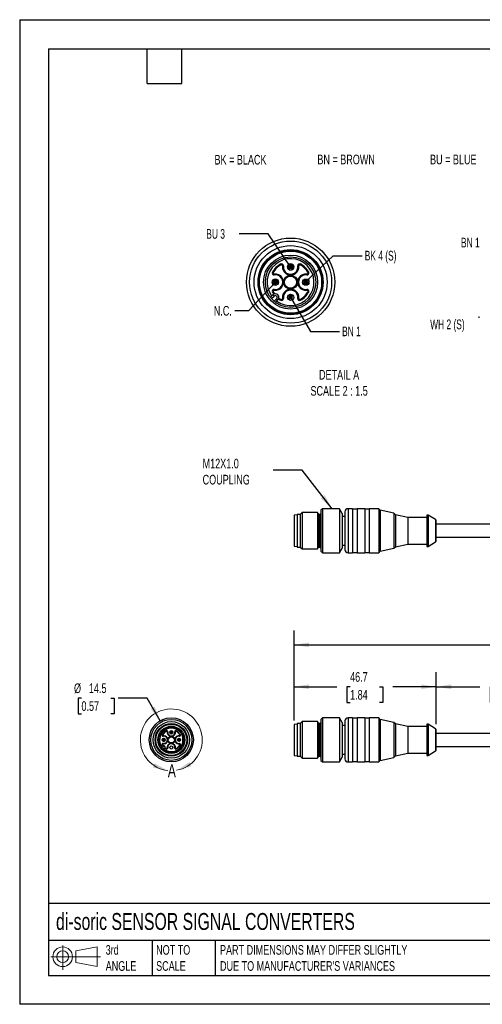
# Model space of a CAD drawing. Header units: millimetres. Extents: x 0 to 419, y 0 to 324.
# Tile 1 of 3: x 0 to 152, y 0 to 324. Entities that reach past the tile are written whole.
import ezdxf

# ---------------------------------------------------------------- set-up
doc = ezdxf.new("R2010")
doc.units = ezdxf.units.MM
doc.header["$LTSCALE"] = 1.5
doc.layers.add('DIMENSIONS', color=140, linetype='Continuous', lineweight=25)
doc.layers.add('TEXT', color=140, linetype='Continuous', lineweight=25)
doc.styles.add('SLDTEXTSTYLE0', font='TXT', dxfattribs={"width": 0.7})
doc.styles.add('SLDTEXTSTYLE1', font='TXT', dxfattribs={"width": 0.65})
doc.dimstyles.new('SLDDIMSTYLE0', dxfattribs={"dimtxt": 3.237012, "dimasz": 4.953, "dimexe": 0, "dimexo": 0.0625, "dimgap": 0.809253, "dimtad": 0, "dimtih": 1, "dimtoh": 1, "dimdec": 1, "dimrnd": 1e-09, "dimzin": 12, "dimdsep": 46, "dimtxsty": 'SLDTEXTSTYLE0', "dimsah": 1, "dimcen": 0.09, "dimadec": 0, "dimazin": 3, "dimtfac": 1, "dimtdec": 1, "dimtofl": 0, "dimtmove": 0, "dimatfit": 3, "dimfxl": 0, "dimfrac": 2, "dimtolj": 1, "dimtzin": 12, "dimarcsym": 0})
doc.dimstyles.new('SLDDIMSTYLE1', dxfattribs={"dimtxt": 3.237012, "dimasz": 4.953, "dimexe": 0, "dimexo": 0.0625, "dimgap": 0.809253, "dimtad": 0, "dimtih": 1, "dimtoh": 1, "dimdec": 1, "dimrnd": 1e-09, "dimzin": 4, "dimdsep": 46, "dimtxsty": 'SLDTEXTSTYLE0', "dimsah": 1, "dimcen": 0.09, "dimadec": 0, "dimazin": 1, "dimtfac": 1, "dimtdec": 1, "dimtofl": 0, "dimtmove": 0, "dimatfit": 3, "dimfxl": 0, "dimfrac": 2, "dimtolj": 1, "dimtzin": 12, "dimarcsym": 0})
doc.dimstyles.new('SLDDIMSTYLE2', dxfattribs={"dimtxt": 3.237012, "dimasz": 4.953, "dimexe": 0, "dimexo": 0.0625, "dimgap": 0.809253, "dimtad": 0, "dimtih": 1, "dimtoh": 1, "dimdec": 1, "dimrnd": 1e-09, "dimzin": 12, "dimdsep": 46, "dimtxsty": 'SLDTEXTSTYLE0', "dimsah": 1, "dimcen": 0, "dimadec": 0, "dimazin": 3, "dimtfac": 1, "dimtdec": 1, "dimtofl": 0, "dimtmove": 0, "dimatfit": 3, "dimfxl": 0, "dimfrac": 2, "dimtolj": 1, "dimtzin": 12, "dimarcsym": 0})
doc.dimstyles.new('SLDDIMSTYLE4', dxfattribs={"dimtxt": 0.18, "dimasz": 4.953, "dimexe": 0, "dimexo": 0.0625, "dimgap": 0, "dimtad": 0, "dimtih": 1, "dimtoh": 1, "dimdec": 0, "dimrnd": 1e-09, "dimzin": 0, "dimdsep": 46, "dimtxsty": 'Standard', "dimsah": 1, "dimcen": 0.09, "dimadec": 0, "dimazin": 0, "dimtfac": 4.953, "dimtdec": 0, "dimtofl": 0, "dimtmove": 0, "dimatfit": 3, "dimfxl": 0, "dimfrac": 2, "dimtolj": 1, "dimtzin": 0, "dimarcsym": 0})
doc.dimstyles.new('SLDDIMSTYLE5', dxfattribs={"dimtxt": 0.18, "dimasz": 1.524, "dimexe": 0, "dimexo": 0.0625, "dimgap": 0, "dimtad": 0, "dimtih": 1, "dimtoh": 1, "dimdec": 0, "dimrnd": 1e-09, "dimzin": 0, "dimdsep": 46, "dimtxsty": 'Standard', "dimblk1": 'DOT', "dimblk2": 'DOT', "dimsah": 1, "dimcen": 0.09, "dimadec": 0, "dimazin": 0, "dimtfac": 1.524, "dimtdec": 0, "dimtofl": 0, "dimtmove": 0, "dimatfit": 3, "dimldrblk": 'DOT', "dimfxl": 0, "dimfrac": 2, "dimtolj": 1, "dimtzin": 0, "dimarcsym": 0})

# ---------------------------------------------------------------- blocks, each defined once
blk = doc.blocks.new('Block11')
at = {"color": 7, "linetype": 'Continuous', "lineweight": 18}
for p, q in [((3.88, 7.97), (3.88, 0)), ((8.22, 6.25), (15.26, 7.55)), ((15.26, 7.55), (15.26, 1.1)), ((0, 4.32), (16.31, 4.32)), ((8.22, 2.39), (8.22, 6.25)), ((8.22, 2.39), (15.26, 1.1))]:
    blk.add_line(p, q, dxfattribs=at)
for radius in [3.23, 1.93]:
    blk.add_circle((3.88, 4.32), radius, dxfattribs=at)
blk = doc.blocks.new('Block12')
at = {"color": 7, "linetype": 'Continuous'}
blk.add_blockref('Block11', (0, 0), dxfattribs=at)
blk = doc.blocks.new('_D')
at = {"layer": 'DIMENSIONS'}
for p, q in [((90.21, 93.99), (90.21, 109.21)), ((136.96, 92.12), (136.96, 109.21)), ((90.21, 104.44), (104.26, 104.44)), ((108.64, 104.44), (107.56, 104.44)), ((107.56, 104.44), (107.56, 99.3)), ((118.26, 104.44), (119.35, 104.44)), ((119.35, 104.44), (119.35, 99.3)), ((136.96, 104.44), (122.65, 104.44)), ((107.56, 99.3), (108.64, 99.3)), ((119.35, 99.3), (118.26, 99.3))]:
    blk.add_line(p, q, dxfattribs=at)
for points in [[(90.21, 104.44), (95.17, 103.68), (95.17, 105.21)], [(136.96, 104.44), (132.01, 105.21), (132.01, 103.68)]]:
    blk.add_solid(points, dxfattribs=at)
at = {"layer": 'DIMENSIONS', "char_height": 3.175, "attachment_point": 1, "style": 'SLDTEXTSTYLE0'}
for s, insert in [('46.7', (108.64, 109.26)), ('1.84', (108.64, 103.39))]:
    blk.add_mtext(s, dxfattribs=dict(at, insert=insert))
blk = doc.blocks.new('_D_1')
at = {"layer": 'DIMENSIONS'}
for p, q in [((136.96, 92.12), (136.96, 109.21)), ((186.96, 92.38), (186.96, 109.21)), ((136.96, 104.44), (151.34, 104.44)), ((155.73, 104.44), (154.64, 104.44)), ((154.64, 104.44), (154.64, 99.3)), ((165.35, 104.44), (166.44, 104.44)), ((166.44, 104.44), (166.44, 99.3)), ((186.96, 104.44), (169.74, 104.44)), ((154.64, 99.3), (155.73, 99.3)), ((166.44, 99.3), (165.35, 99.3))]:
    blk.add_line(p, q, dxfattribs=at)
for points in [[(136.96, 104.44), (141.91, 103.68), (141.91, 105.21)], [(186.96, 104.44), (182.01, 105.21), (182.01, 103.68)]]:
    blk.add_solid(points, dxfattribs=at)
at = {"layer": 'DIMENSIONS', "char_height": 3.175, "attachment_point": 1, "style": 'SLDTEXTSTYLE0'}
for s, insert in [('50.0', (155.73, 109.26)), ('1.97', (155.73, 103.39))]:
    blk.add_mtext(s, dxfattribs=dict(at, insert=insert))
blk = doc.blocks.new('_D_5')
at = {"layer": 'DIMENSIONS'}
for p, q in [((90.21, 93.31), (90.21, 122.99)), ((325.96, 92.85), (325.96, 122.99)), ((90.21, 118.23), (203.04, 118.23)), ((207.43, 118.23), (206.34, 118.23)), ((206.34, 118.23), (206.34, 113.08)), ((217.05, 118.23), (218.14, 118.23)), ((218.14, 118.23), (218.14, 113.08)), ((325.96, 118.23), (221.43, 118.23)), ((206.34, 113.08), (207.43, 113.08)), ((218.14, 113.08), (217.05, 113.08))]:
    blk.add_line(p, q, dxfattribs=at)
for points in [[(90.21, 118.23), (95.17, 117.46), (95.17, 118.99)], [(325.96, 118.23), (321.01, 118.99), (321.01, 117.46)]]:
    blk.add_solid(points, dxfattribs=at)
at = {"layer": 'DIMENSIONS', "char_height": 3.175, "attachment_point": 1, "style": 'SLDTEXTSTYLE0'}
for s, insert in [('235.7', (206.08, 123.04)), ('9.28', (207.43, 117.17))]:
    blk.add_mtext(s, dxfattribs=dict(at, insert=insert))
blk = doc.blocks.new('_D_8')
at = {"layer": 'DIMENSIONS'}
for p, q in [((20.31, 100.73), (19.23, 100.73)), ((19.23, 100.73), (19.23, 95.59)), ((29.93, 100.73), (31.02, 100.73)), ((31.02, 100.73), (31.02, 95.59)), ((41.9, 100.73), (32.38, 100.73)), ((46.22, 93.25), (41.9, 100.73)), ((19.23, 95.59), (20.31, 95.59)), ((31.02, 95.59), (29.93, 95.59))]:
    blk.add_line(p, q, dxfattribs=at)
blk.add_solid([(46.22, 93.25), (44.4, 97.93), (43.08, 97.16)], dxfattribs=at)
at = {"layer": 'DIMENSIONS', "char_height": 3.175, "attachment_point": 1, "style": 'SLDTEXTSTYLE0'}
for s, insert in [('%%c', (17.87, 105.55)), ('14.5', (22.76, 105.55)), ('0.57', (20.31, 99.68))]:
    blk.add_mtext(s, dxfattribs=dict(at, insert=insert))
blk = doc.blocks.new('_Dot')
at = {"color": 0, "linetype": 'ByBlock', "lineweight": -2}
blk.add_line((-0.5, 0), (-1, 0), dxfattribs=at)
at = {"color": 0, "linetype": 'ByBlock', "const_width": 0.5}
blk.add_lwpolyline([(-0.25, 0, 1), (0.25, 0, 1)], format="xyb", close=True, dxfattribs=at)

msp = doc.modelspace()

# ---------------------------------------------------------------- linework, layer by layer
at = {"color": 7, "linetype": 'Continuous'}
for p, q in [((0, 323.85), (0, 0)), ((0, 323.85), (419.1, 323.85)), ((419.1, 0), (0, 0))]:
    msp.add_line(p, q, dxfattribs=at)
for p, q in [((89.37, 242.53), (90.07, 242.53)), ((84.37, 237.53), (85.07, 237.53)), ((94.37, 237.53), (95.07, 237.53)), ((82.42, 232.57), (83.2, 233.36)), ((82.79, 232.1), (83.63, 232.93)), ((83.64, 231.25), (84.48, 232.08)), ((84.11, 230.87), (84.9, 231.66)), ((99.56, 163.01), (99.06, 162.51)), ((99.06, 162.51), (99.06, 155.76)), ((105.16, 163.01), (99.56, 163.01)), ((99.56, 163.01), (99.56, 155.76)), ((106.06, 161.44), (105.16, 163.01)), ((105.16, 163.01), (105.16, 155.76)), ((106.96, 162.01), (106.96, 155.76)), ((109.46, 163.01), (107.96, 163.01)), ((107.96, 163.01), (107.96, 155.76)), ((109.46, 163.01), (109.46, 155.76)), ((110.96, 162.86), (109.46, 162.86)), ((113.46, 163.01), (110.96, 163.01)), ((110.96, 163.01), (110.96, 155.76)), ((113.46, 163.01), (113.46, 155.76)), ((114.96, 162.86), (113.46, 162.86)), ((118.06, 163.01), (114.96, 163.01)), ((114.96, 163.01), (114.96, 155.76)), ((118.56, 162.51), (118.06, 163.01)), ((118.06, 163.01), (118.06, 155.76)), ((123.06, 161.51), (118.56, 162.51)), ((118.56, 162.51), (118.56, 155.76)), ((91.26, 160.96), (90.21, 160.87)), ((90.21, 160.87), (90.21, 150.65)), ((90.21, 160.18), (90.21, 151.33)), ((92.26, 161.11), (91.26, 161.11)), ((91.26, 161.11), (91.26, 155.76)), ((92.91, 161.76), (92.26, 161.11)), ((92.26, 161.11), (92.26, 155.76)), ((97.96, 161.76), (92.91, 161.76)), ((92.91, 161.76), (92.91, 155.76)), ((98.23, 161.29), (97.96, 161.76)), ((97.96, 161.76), (97.96, 155.76)), ((98.23, 161.29), (98.23, 155.76)), ((98.76, 161.14), (98.49, 161.14)), ((98.49, 161.14), (98.49, 155.76)), ((98.76, 161.14), (98.76, 155.76)), ((106.06, 161.44), (106.06, 155.76)), ((106.96, 160.46), (106.06, 160.46)), ((123.56, 161.01), (123.06, 161.51)), ((123.06, 161.51), (123.06, 155.76)), ((127.57, 160.16), (123.56, 161.01)), ((123.56, 161.01), (123.56, 155.76)), ((133.86, 160.16), (127.57, 160.16)), ((127.57, 160.16), (127.57, 155.76)), ((134.36, 160.91), (133.86, 160.91)), ((133.86, 160.91), (133.86, 155.76)), ((136.74, 159.41), (134.36, 160.91)), ((134.36, 160.91), (134.36, 155.76)), ((136.74, 159.41), (136.74, 155.76)), ((136.96, 152.52), (136.96, 159)), ((91.26, 155.76), (91.26, 150.41)), ((92.26, 155.76), (92.26, 150.41)), ((92.91, 155.76), (92.91, 149.76)), ((97.96, 155.76), (97.96, 149.76)), ((98.23, 155.76), (98.23, 150.22)), ((98.49, 155.76), (98.49, 150.37)), ((98.76, 155.76), (98.76, 150.37)), ((99.06, 155.76), (99.06, 149.01)), ((99.56, 155.76), (99.56, 148.51)), ((105.16, 155.76), (105.16, 148.51)), ((106.06, 155.76), (106.06, 150.08)), ((106.96, 155.76), (106.96, 149.51)), ((107.96, 155.76), (107.96, 148.51)), ((109.46, 155.76), (109.46, 148.51)), ((110.96, 155.76), (110.96, 148.51)), ((113.46, 155.76), (113.46, 148.51)), ((114.96, 155.76), (114.96, 148.51)), ((118.06, 155.76), (118.06, 148.51)), ((118.56, 155.76), (118.56, 149.01)), ((123.06, 155.76), (123.06, 150.01)), ((123.56, 155.76), (123.56, 150.51)), ((127.57, 155.76), (127.57, 151.36)), ((133.86, 155.76), (133.86, 150.61)), ((134.36, 155.76), (134.36, 150.61)), ((136.74, 155.76), (136.74, 152.11)), ((186.96, 157.91), (136.96, 157.91)), ((136.96, 153.61), (186.96, 153.61)), ((90.21, 150.65), (91.26, 150.56)), ((91.26, 150.41), (92.26, 150.41)), ((92.26, 150.41), (92.91, 149.76)), ((92.91, 149.76), (97.96, 149.76)), ((97.96, 149.76), (98.23, 150.22)), ((98.49, 150.37), (98.76, 150.37)), ((99.06, 149.01), (99.56, 148.51)), ((105.16, 148.51), (106.06, 150.08)), ((106.06, 151.06), (106.96, 151.06)), ((118.06, 148.51), (118.56, 149.01)), ((118.56, 149.01), (123.06, 150.01)), ((123.06, 150.01), (123.56, 150.51)), ((123.56, 150.51), (127.57, 151.36)), ((127.57, 151.36), (133.86, 151.36)), ((133.86, 150.61), (134.36, 150.61)), ((134.36, 150.61), (136.74, 152.11)), ((99.56, 148.51), (105.16, 148.51)), ((107.96, 148.51), (109.46, 148.51)), ((109.46, 148.66), (110.96, 148.66)), ((110.96, 148.51), (113.46, 148.51)), ((113.46, 148.66), (114.96, 148.66)), ((114.96, 148.51), (118.06, 148.51)), ((99.56, 94.23), (99.06, 93.73)), ((105.16, 94.23), (99.56, 94.23)), ((99.56, 94.23), (99.56, 79.73)), ((106.06, 92.66), (105.16, 94.23)), ((105.16, 94.23), (105.16, 79.73)), ((109.46, 94.23), (107.96, 94.23)), ((107.96, 94.23), (107.96, 79.73)), ((109.46, 94.23), (109.46, 79.73)), ((110.96, 94.08), (109.46, 94.08)), ((113.46, 94.23), (110.96, 94.23)), ((110.96, 94.23), (110.96, 79.73)), ((113.46, 94.23), (113.46, 79.73)), ((114.96, 94.08), (113.46, 94.08)), ((118.06, 94.23), (114.96, 94.23)), ((114.96, 94.23), (114.96, 79.73)), ((118.56, 93.73), (118.06, 94.23)), ((118.06, 94.23), (118.06, 79.73)), ((91.26, 92.18), (90.21, 92.08)), ((90.21, 92.08), (90.21, 81.87)), ((90.21, 91.4), (90.21, 82.55)), ((92.26, 92.33), (91.26, 92.33)), ((91.26, 92.33), (91.26, 81.63)), ((92.91, 92.98), (92.26, 92.33)), ((92.26, 92.33), (92.26, 81.63)), ((97.96, 92.98), (92.91, 92.98)), ((92.91, 92.98), (92.91, 80.98)), ((98.23, 92.51), (97.96, 92.98)), ((97.96, 92.98), (97.96, 80.98)), ((98.23, 92.51), (98.23, 81.44)), ((98.76, 92.36), (98.49, 92.36)), ((98.49, 92.36), (98.49, 81.59)), ((98.76, 92.36), (98.76, 81.59)), ((99.06, 93.73), (99.06, 80.23)), ((106.06, 92.66), (106.06, 81.3)), ((106.96, 91.68), (106.06, 91.68)), ((106.96, 93.23), (106.96, 80.73)), ((123.06, 92.73), (118.56, 93.73)), ((118.56, 93.73), (118.56, 80.23)), ((123.56, 92.23), (123.06, 92.73)), ((123.06, 92.73), (123.06, 81.22)), ((127.57, 91.38), (123.56, 92.23)), ((123.56, 92.23), (123.56, 81.72)), ((133.86, 91.38), (127.57, 91.38)), ((127.57, 91.38), (127.57, 82.58)), ((134.36, 92.13), (133.86, 92.13)), ((133.86, 92.13), (133.86, 81.83)), ((136.74, 90.62), (134.36, 92.13)), ((134.36, 92.13), (134.36, 81.83)), ((46.86, 88.6), (46.99, 88.53)), ((47.15, 88.31), (47.17, 88.16)), ((48.22, 89.96), (48.29, 89.83)), ((48.66, 89.65), (48.51, 89.68)), ((51.03, 89.65), (51.18, 89.68)), ((51.47, 89.96), (51.4, 89.83)), ((52.54, 88.31), (52.52, 88.16)), ((52.83, 88.6), (52.7, 88.53)), ((136.74, 90.62), (136.74, 83.33)), ((136.96, 83.74), (136.96, 90.21)), ((186.96, 89.13), (136.96, 89.13)), ((46.52, 84.5), (46.91, 84.89)), ((46.71, 84.26), (47.12, 84.68)), ((46.86, 85.35), (46.99, 85.42)), ((47.12, 84.68), (46.91, 84.89)), ((47.13, 83.84), (47.55, 84.25)), ((47.17, 85.79), (47.15, 85.64)), ((47.55, 84.25), (47.76, 84.04)), ((48.66, 84.3), (48.51, 84.28)), ((51.03, 84.3), (51.18, 84.28)), ((52.52, 85.79), (52.54, 85.64)), ((52.83, 85.35), (52.7, 85.42)), ((136.96, 84.83), (186.96, 84.83)), ((47.37, 83.65), (47.76, 84.04)), ((48.22, 83.99), (48.29, 84.12)), ((51.47, 83.99), (51.4, 84.12)), ((90.21, 81.87), (91.26, 81.78)), ((91.26, 81.63), (92.26, 81.63)), ((92.26, 81.63), (92.91, 80.98)), ((92.91, 80.98), (97.96, 80.98)), ((97.96, 80.98), (98.23, 81.44)), ((98.49, 81.59), (98.76, 81.59)), ((105.16, 79.73), (106.06, 81.3)), ((106.06, 82.28), (106.96, 82.28)), ((118.56, 80.23), (123.06, 81.22)), ((123.06, 81.22), (123.56, 81.72)), ((123.56, 81.72), (127.57, 82.58)), ((127.57, 82.58), (133.86, 82.58)), ((133.86, 81.83), (134.36, 81.83)), ((134.36, 81.83), (136.74, 83.33)), ((99.06, 80.23), (99.56, 79.73)), ((99.56, 79.73), (105.16, 79.73)), ((107.96, 79.73), (109.46, 79.73)), ((109.46, 79.88), (110.96, 79.88)), ((110.96, 79.73), (113.46, 79.73)), ((113.46, 79.88), (114.96, 79.88)), ((114.96, 79.73), (118.06, 79.73)), ((118.06, 79.73), (118.56, 80.23))]:
    msp.add_line(p, q)
at = {"flags": 128}
for points in [[(85.82, 243.5), (85.82, 243.49), (85.83, 243.48), (85.84, 243.46), (85.86, 243.42), (85.88, 243.38), (85.91, 243.34), (85.93, 243.29), (85.96, 243.24)], [(86.7, 242.88), (86.69, 242.88), (86.68, 242.89), (86.65, 242.89), (86.61, 242.9), (86.57, 242.9), (86.52, 242.91), (86.46, 242.92), (86.41, 242.93)], [(91.45, 242.88), (91.45, 242.88), (91.47, 242.89), (91.5, 242.89), (91.53, 242.9), (91.58, 242.9), (91.63, 242.91), (91.68, 242.92), (91.74, 242.93)], [(92.33, 243.5), (92.32, 243.49), (92.32, 243.48), (92.3, 243.46), (92.29, 243.42), (92.26, 243.38), (92.24, 243.34), (92.21, 243.29), (92.18, 243.24)], [(83.1, 240.78), (83.11, 240.78), (83.12, 240.77), (83.15, 240.76), (83.18, 240.74), (83.22, 240.72), (83.26, 240.7), (83.31, 240.67), (83.36, 240.64)], [(83.67, 240.19), (83.68, 240.14), (83.69, 240.08), (83.7, 240.03), (83.7, 239.99), (83.71, 239.95), (83.71, 239.92), (83.72, 239.91), (83.72, 239.9)], [(94.47, 240.19), (94.46, 240.14), (94.45, 240.08), (94.45, 240.03), (94.44, 239.99), (94.44, 239.95), (94.43, 239.92), (94.43, 239.91), (94.43, 239.9)], [(95.04, 240.78), (95.04, 240.78), (95.02, 240.77), (95, 240.76), (94.97, 240.74), (94.93, 240.72), (94.88, 240.7), (94.83, 240.67), (94.78, 240.64)], [(83.1, 234.27), (83.11, 234.28), (83.12, 234.29), (83.15, 234.3), (83.18, 234.32), (83.22, 234.34), (83.26, 234.36), (83.31, 234.39), (83.36, 234.42)], [(83.63, 232.93), (83.54, 233.02), (83.47, 233.09), (83.39, 233.17), (83.33, 233.23), (83.27, 233.29), (83.24, 233.32), (83.21, 233.35), (83.2, 233.36)], [(83.72, 235.15), (83.72, 235.15), (83.71, 235.13), (83.71, 235.11), (83.7, 235.07), (83.7, 235.02), (83.69, 234.97), (83.68, 234.92), (83.67, 234.86)], [(94.43, 235.15), (94.43, 235.15), (94.43, 235.13), (94.44, 235.11), (94.44, 235.07), (94.45, 235.02), (94.45, 234.97), (94.46, 234.92), (94.47, 234.86)], [(95.04, 234.27), (95.04, 234.28), (95.02, 234.29), (95, 234.3), (94.97, 234.32), (94.93, 234.34), (94.88, 234.36), (94.83, 234.39), (94.78, 234.42)], [(84.48, 232.08), (84.56, 232), (84.64, 231.92), (84.71, 231.85), (84.78, 231.78), (84.83, 231.73), (84.87, 231.69), (84.89, 231.67), (84.9, 231.66)], [(85.82, 231.56), (85.82, 231.56), (85.83, 231.58), (85.84, 231.6), (85.86, 231.63), (85.88, 231.67), (85.91, 231.72), (85.93, 231.77), (85.96, 231.82)], [(86.7, 232.17), (86.69, 232.17), (86.68, 232.17), (86.65, 232.17), (86.61, 232.16), (86.57, 232.15), (86.52, 232.15), (86.46, 232.14), (86.41, 232.13)], [(91.45, 232.17), (91.45, 232.17), (91.47, 232.17), (91.5, 232.17), (91.53, 232.16), (91.58, 232.15), (91.63, 232.15), (91.68, 232.14), (91.74, 232.13)], [(92.33, 231.56), (92.32, 231.56), (92.32, 231.58), (92.3, 231.6), (92.29, 231.63), (92.26, 231.67), (92.24, 231.72), (92.21, 231.77), (92.18, 231.82)]]:
    msp.add_lwpolyline(points, dxfattribs=at)
for centre, radius in [((89.07, 237.53), 14.5), ((89.07, 237.53), 13.5), ((89.07, 237.53), 12), ((89.07, 237.53), 10.7), ((89.07, 237.53), 10.4), ((89.07, 237.53), 10.22), ((89.07, 237.53), 8.9), ((89.07, 237.53), 8.3), ((89.07, 242.53), 1.03), ((89.07, 237.53), 2.3), ((84.07, 237.53), 1.03), ((89.07, 237.53), 2), ((94.07, 237.53), 1.03), ((94.07, 237.53), 1), ((89.07, 232.53), 1.03), ((49.85, 86.98), 7.25), ((49.85, 86.98), 6.75), ((49.85, 86.98), 6), ((49.85, 86.98), 5.35), ((49.85, 86.98), 5.2), ((49.85, 86.98), 5.11), ((49.85, 86.98), 4.45), ((49.85, 86.98), 4.15), ((47.35, 86.98), 0.515), ((49.85, 86.98), 1.15), ((49.85, 86.98), 1), ((49.85, 89.48), 0.515), ((52.35, 86.98), 0.515), ((52.35, 86.98), 0.5), ((49.85, 84.48), 0.515)]:
    msp.add_circle(centre, radius)
for centre, radius, start, end in [((89.07, 237.53), 7.7, 233.9658, 216.0342), ((89.07, 237.53), 6.8, 118.5902, 151.4098), ((89.07, 237.53), 6.5, 118.5902, 151.4098), ((86.11, 242.97), 0.6, 351.4889, 118.5903), ((86.11, 242.97), 0.304, 351.4889, 118.5903), ((89.07, 242.53), 2.7, 171.489, 8.511), ((89.07, 242.53), 1, 360, 180), ((92.04, 242.97), 0.6, 61.4097, 188.5111), ((92.04, 242.97), 0.304, 61.4097, 188.5111), ((89.07, 237.53), 6.5, 28.5902, 61.4098), ((89.07, 237.53), 6.8, 28.5902, 61.4098), ((83.63, 240.5), 0.6, 151.4097, 278.5111), ((83.63, 240.5), 0.304, 151.4097, 278.5111), ((84.07, 237.53), 2.7, 261.489, 98.511), ((84.07, 237.53), 2.4, 261.489, 98.511), ((89.07, 242.53), 2.4, 171.489, 8.511), ((89.07, 242.53), 1, 180, 360), ((89.07, 242.53), 0.3, 0, 180), ((89.07, 242.53), 0.3, 180, 360), ((94.07, 237.53), 2.7, 81.489, 278.511), ((94.07, 237.53), 2.4, 81.489, 278.511), ((94.52, 240.5), 0.6, 261.4889, 28.5903), ((94.52, 240.5), 0.304, 261.4889, 28.5903), ((84.07, 237.53), 1, 360, 180), ((84.07, 237.53), 1, 180, 0), ((84.07, 237.53), 0.3, 360, 180), ((84.07, 237.53), 0.3, 180, 0), ((94.07, 237.53), 0.3, 360, 180), ((94.07, 237.53), 0.3, 180, 0), ((83.63, 234.56), 0.6, 81.4889, 208.5903), ((89.07, 237.53), 6.8, 208.5902, 215.408), ((84.05, 232.51), 1.2, 315, 135), ((83.63, 234.56), 0.304, 81.4889, 208.5903), ((89.07, 237.53), 6.5, 208.5902, 216.2098), ((89.07, 232.53), 2.7, 351.489, 188.511), ((89.07, 232.53), 2.4, 351.489, 188.511), ((89.07, 237.53), 6.5, 298.5902, 331.4098), ((89.07, 237.53), 6.8, 298.5902, 331.4098), ((94.52, 234.56), 0.6, 331.4097, 98.5111), ((94.52, 234.56), 0.304, 331.4097, 98.5111), ((84.05, 232.51), 0.6, 315, 135), ((89.07, 237.53), 6.8, 234.592, 241.4098), ((89.07, 237.53), 6.5, 233.7902, 241.4098), ((86.11, 232.08), 0.6, 241.4097, 8.5111), ((86.11, 232.08), 0.304, 241.4097, 8.5111), ((92.04, 232.08), 0.6, 171.4889, 298.5903), ((92.04, 232.08), 0.304, 171.4889, 298.5903), ((107.96, 162.01), 1, 90, 180), ((90.49, 160.18), 0.276, 174.8056, 180), ((98.49, 161.44), 0.3, 210, 270), ((98.76, 161.44), 0.3, 270, 0), ((136.46, 159), 0.499, 0, 55.5239), ((136.46, 152.52), 0.499, 304.4761, 0), ((90.49, 151.33), 0.276, 180, 185.1944), ((98.49, 150.07), 0.3, 90, 150), ((98.76, 150.07), 0.3, 0, 90), ((107.96, 149.51), 1, 180, 270), ((107.96, 93.23), 1, 90, 180), ((49.85, 86.98), 3.85, 233.9658, 216.0342), ((90.49, 91.4), 0.276, 174.8056, 180), ((98.49, 92.66), 0.3, 210, 270), ((98.76, 92.66), 0.3, 270, 0), ((47.12, 88.46), 0.3, 151.4098, 278.511), ((47.35, 86.98), 0.5, 0, 180), ((49.85, 86.98), 3.4, 118.5902, 151.4098), ((47.12, 88.46), 0.152, 151.4098, 278.511), ((49.85, 86.98), 3.25, 118.5902, 151.4098), ((47.35, 86.98), 1.35, 261.489, 98.511), ((47.35, 86.98), 1.2, 261.489, 98.511), ((48.36, 89.7), 0.3, 351.489, 118.5902), ((48.36, 89.7), 0.152, 351.489, 118.5902), ((49.85, 89.48), 1.35, 171.489, 8.511), ((49.85, 89.48), 1.2, 171.489, 8.511), ((49.85, 89.48), 0.5, 0, 180), ((49.85, 89.48), 0.5, 180, 0), ((49.85, 89.48), 0.15, 0, 180), ((49.85, 89.48), 0.15, 180, 0), ((52.35, 86.98), 1.35, 81.489, 278.511), ((51.33, 89.7), 0.3, 61.4098, 188.511), ((52.35, 86.98), 1.2, 81.489, 278.511), ((51.33, 89.7), 0.152, 61.4098, 188.511), ((49.85, 86.98), 3.25, 28.5902, 61.4098), ((49.85, 86.98), 3.4, 28.5902, 61.4098), ((52.57, 88.46), 0.3, 261.489, 28.5902), ((52.57, 88.46), 0.152, 261.489, 28.5902), ((136.46, 90.21), 0.499, 0, 55.5239), ((47.12, 85.49), 0.3, 81.489, 208.5902), ((47.35, 86.98), 0.5, 180, 0), ((49.85, 86.98), 3.4, 208.5902, 215.4079), ((47.33, 84.47), 0.6, 315, 135), ((47.12, 85.49), 0.152, 81.489, 208.5902), ((49.85, 86.98), 3.25, 208.5902, 216.2098), ((47.33, 84.47), 0.3, 315, 135), ((47.35, 86.98), 0.15, 0, 180), ((47.35, 86.98), 0.15, 180, 0), ((49.85, 86.98), 3.4, 234.5921, 241.4098), ((49.85, 86.98), 3.25, 233.7902, 241.4098), ((48.36, 84.25), 0.3, 241.4098, 8.511), ((48.36, 84.25), 0.152, 241.4098, 8.511), ((49.85, 84.48), 1.35, 351.489, 188.511), ((49.85, 84.48), 1.2, 351.489, 188.511), ((51.33, 84.25), 0.3, 171.489, 298.5902), ((51.33, 84.25), 0.152, 171.489, 298.5902), ((49.85, 86.98), 3.25, 298.5902, 331.4098), ((49.85, 86.98), 3.4, 298.5902, 331.4098), ((52.35, 86.98), 0.15, 0, 180), ((52.35, 86.98), 0.15, 180, 0), ((52.57, 85.49), 0.3, 331.4098, 98.511), ((52.57, 85.49), 0.152, 331.4098, 98.511), ((90.49, 82.55), 0.276, 180, 185.1944), ((98.49, 81.29), 0.3, 90, 150), ((98.76, 81.29), 0.3, 0, 90), ((136.46, 83.74), 0.499, 304.4761, 0), ((107.96, 80.73), 1, 180, 270)]:
    msp.add_arc(centre, radius, start, end)
at = {"color": 7, "linetype": 'Continuous', "lineweight": 18}
msp.add_arc((49.85, 86.98), 10.17, 279.9333, 263.5764, dxfattribs=at)
for points in [[(50, 89.48), (50.1, 89.48), (50.19, 89.48), (50.31, 89.48), (50.35, 89.48), (50.35, 89.48)], [(47.5, 86.98), (47.6, 86.98), (47.69, 86.98), (47.81, 86.98), (47.85, 86.98), (47.85, 86.98)], [(52.5, 86.98), (52.6, 86.98), (52.69, 86.98), (52.81, 86.98), (52.85, 86.98), (52.85, 86.98)]]:
    msp.add_open_spline(points, degree=3, knots=[0, 0, 0, 0, 0.5, 0.5, 1, 1, 1, 1])
for points in [[(48.71, 76.87), (44.32, 79.29), (43.8, 77.86)], [(51.6, 76.96), (56.44, 78.25), (55.83, 79.65)]]:
    msp.add_solid(points, dxfattribs=at)
at = {"layer": 'TEXT'}
for p, q in [((9.52, 314.32), (409.57, 314.32)), ((9.52, 314.32), (9.52, 9.52)), ((41.91, 302.89), (41.91, 314.32)), ((53.34, 302.89), (53.34, 314.32)), ((41.91, 302.89), (53.34, 302.89)), ((409.57, 33.19), (9.52, 33.19)), ((409.57, 20.95), (9.52, 20.95)), ((43.57, 20.95), (43.57, 9.52)), ((64.26, 20.95), (64.26, 9.52)), ((9.52, 9.52), (409.57, 9.52))]:
    msp.add_line(p, q, dxfattribs=at)

# ---------------------------------------------------------------- block references
msp.add_blockref('Block12', (10.26, 11.33), dxfattribs=at)

# ---------------------------------------------------------------- texts
at = {"color": 7, "linetype": 'Continuous', "lineweight": 18, "insert": (48.71, 78.93), "char_height": 4.23, "attachment_point": 1, "style": 'SLDTEXTSTYLE0'}
msp.add_mtext('A', dxfattribs=at)
at = {"layer": 'DIMENSIONS'}
for s, insert, char_height, attachment_point, style in [('BK = BLACK', (64.06, 279.39), 3.175, 1, 'SLDTEXTSTYLE0'), ('BN = BROWN', (97.88, 279.46), 3.175, 1, 'SLDTEXTSTYLE0'), ('BU = BLUE', (134.93, 279.46), 3.175, 1, 'SLDTEXTSTYLE0'), ('BU 3', (61.36, 254.98), 3.175, 1, 'SLDTEXTSTYLE1'), ('BN 1', (151.24, 252.13), 3.175, 3, 'SLDTEXTSTYLE1'), ('BK 4 (S)', (113.45, 247.83), 3.175, 1, 'SLDTEXTSTYLE1'), ('N.C.', (69.76, 229.7), 3.175, 3, 'SLDTEXTSTYLE0'), ('WH 2 (S)', (134.97, 225.23), 3.175, 1, 'SLDTEXTSTYLE1'), ('-', (150.53, 227.98), 3.17, 1, 'SLDTEXTSTYLE0'), ('BN 1', (106.02, 222.93), 3.175, 1, 'SLDTEXTSTYLE1'), ('DETAIL A^JSCALE 2 : 1.5', (105.03, 208.66), 3.175, 2, 'SLDTEXTSTYLE0'), ('M12X1.0^JCOUPLING', (60.15, 179.45), 3.175, 1, 'SLDTEXTSTYLE0')]:
    msp.add_mtext(s, dxfattribs=dict(at, insert=insert, char_height=char_height, attachment_point=attachment_point, style=style))
at = {"layer": 'TEXT', "attachment_point": 1, "style": 'SLDTEXTSTYLE0'}
for s, insert, char_height in [('di-soric SENSOR SIGNAL CONVERTERS', (11.95, 30.03), 5.5562), ('3rd^JANGLE', (28.28, 19.49), 3.175), ('NOT TO^JSCALE', (44.86, 19.49), 3.175), ("PART DIMENSIONS MAY DIFFER SLIGHTLY ^JDUE TO MANUFACTURER'S VARIANCES", (65.87, 19.49), 3.175)]:
    msp.add_mtext(s, dxfattribs=dict(at, insert=insert, char_height=char_height))

# ---------------------------------------------------------------- dimensions: what is measured, and where the dimension line sits
at = {"layer": 'DIMENSIONS'}
for base, p1, p2, dimstyle, picture, middle in [((90.2132, 118.2262), (325.9601, 90.9448), (90.2132, 91.4012), 'SLDDIMSTYLE0', '_D_5', (212.2394, 118.2262)), ((136.9601, 104.4437), (90.2143, 92.0843), (136.9601, 90.2113), 'SLDDIMSTYLE0', '_D', (113.4522, 104.4437)), ((186.96, 104.44), (136.96, 90.21), (186.96, 90.48), 'SLDDIMSTYLE1', '_D_1', (160.54, 104.44))]:
    dim = msp.add_linear_dim(base=base, p1=p1, p2=p2, dimstyle=dimstyle, dxfattribs=at)
    dim.commit()
    dim.dimension.update_dxf_attribs({"geometry": picture, "text_midpoint": middle, "dimtype": 160})
dim = msp.add_diameter_dim_2p(p1=(53.47, 80.7), p2=(46.22, 93.25), dimstyle='SLDDIMSTYLE2', dxfattribs=at)
dim.commit()
dim.dimension.update_dxf_attribs({"geometry": '_D_8', "text_midpoint": (25.12, 100.73), "dimtype": 163})

# ---------------------------------------------------------------- leaders
for points, dimstyle in [([(89.09, 242.56), (81.7, 253.38), (72.17, 253.38)], 'SLDDIMSTYLE5'), ([(94.03, 237.58), (103.08, 246.21), (112.61, 246.21)], 'SLDDIMSTYLE5'), ([(84.06, 237.54), (75.28, 228.13), (70.78, 228.13)], 'SLDDIMSTYLE5'), ([(89.05, 232.6), (95.59, 221.29), (105.11, 221.29)], 'SLDDIMSTYLE5'), ([(102.69, 163.01), (92.91, 175.66), (83.38, 175.66)], 'SLDDIMSTYLE4')]:
    msp.add_leader(points, dimstyle=dimstyle, dxfattribs=at)

doc.saveas('drawing.dxf')
